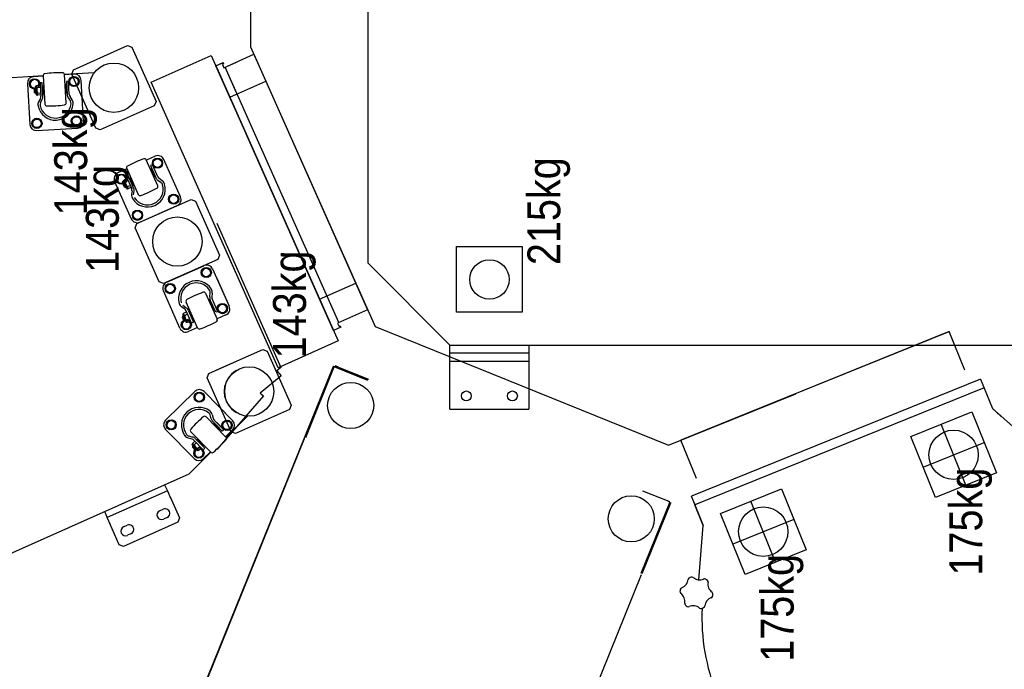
# Model space of a CAD drawing. Header units: millimetres. Extents: x -264 to 19080, y -61321 to -38884.
# Tile 4 of 9: x 910 to 2406, y -42494 to -41507. Entities that reach past the tile are written whole.
import ezdxf

# ---------------------------------------------------------------- set-up
doc = ezdxf.new("R2010")
doc.units = ezdxf.units.MM
doc.header["$LTSCALE"] = 350
doc.header["$MEASUREMENT"] = 0
doc.layers.add('CANEL300A AM_0', color=7, linetype='Continuous', lineweight=30)
doc.layers.add('CANEL300A AM_6', color=10, linetype='Continuous', lineweight=13)
doc.styles.add('AN_STANDARD', font='exthalf2.shx', dxfattribs={"width": 0.9, "bigfont": 'extfont.shx'})

# ---------------------------------------------------------------- blocks, each defined once
blk = doc.blocks.new('CANEL300A-FootPrint-ALLEGE')
at = {"layer": 'CANEL300A AM_0'}
for p, q in [((35988.3, 4506.3), (35785.7, 4961.3)), ((36591.3, 4774.8), (36594.1, 4727.5)), ((36581.6, 4751.6), (36519.7, 4747.9)), ((36574.2, 4740.9), (36577.2, 4746.8)), ((36577.2, 4746.8), (36584.7, 4747.3)), ((36584.7, 4747.3), (36588.8, 4741)), ((36510.4, 4737.3), (36514.1, 4675.4)), ((36513.9, 4736.5), (36517.3, 4743.2)), ((36518, 4730.2), (36513.9, 4736.5)), ((36517.3, 4743.2), (36524.8, 4743.7)), ((36525.5, 4730.7), (36518, 4730.2)), ((36524.8, 4743.7), (36528.9, 4737.4)), ((36528.9, 4737.4), (36525.5, 4730.7)), ((36552.5, 4731.6), (36557.9, 4728.9)), ((36559.3, 4731.8), (36554, 4734.4)), ((36582.8, 4732.3), (36562.5, 4731.1)), ((36562.7, 4727.9), (36583, 4729.1)), ((36564.5, 4736.7), (36564.3, 4735.7)), ((36564.6, 4731.2), (36564.3, 4735.7)), ((36578.4, 4737.6), (36564.5, 4736.7)), ((36564.5, 4736.7), (36564.5, 4737.2)), ((36565.5, 4738.3), (36577.3, 4739)), ((36567.3, 4739.5), (36568.3, 4740.6)), ((36567.3, 4739.5), (36575.3, 4740)), ((36567.4, 4738.4), (36567.3, 4739.5)), ((36567.5, 4735.9), (36567.8, 4731.4)), ((36568.3, 4740.6), (36574.3, 4740.9)), ((36568.4, 4738.5), (36568.3, 4740.6)), ((36574.4, 4738.8), (36574.3, 4740.9)), ((36574.4, 4738.8), (36574.3, 4740.9)), ((36574.3, 4740.9), (36575.3, 4740)), ((36575.3, 4740), (36575.4, 4738.9)), ((36575.8, 4731.9), (36575.5, 4736.4)), ((36575.8, 4731.9), (36575.5, 4736.4)), ((36578.4, 4738.1), (36578.4, 4737.6)), ((36578.4, 4738.1), (36578.4, 4737.6)), ((36578.8, 4736.6), (36578.4, 4737.6)), ((36578.8, 4736.6), (36579, 4732.1)), ((36585.4, 4734.3), (36578.9, 4733.9)), ((36583, 4729.1), (36582.8, 4732.3)), ((36588.8, 4741), (36585.4, 4734.3)), ((36593.1, 4727.5), (36592.2, 4742.2)), ((36593.7, 4727.5), (36550.6, 4724.9)), ((36565.7, 4727.1), (36578.4, 4727.8)), ((36565.7, 4727.1), (36566, 4727.4)), ((36565.8, 4725.9), (36565.7, 4727.1)), ((36566, 4727.4), (36578.1, 4728.1)), ((36568, 4728.2), (36568.1, 4727.5)), ((36576, 4728), (36576, 4728.7)), ((36578.1, 4728.1), (36578.4, 4727.8)), ((36578.4, 4727.8), (36578.5, 4726.6)), ((36552.6, 4692.5), (36595.6, 4695.1)), ((36560.2, 4689.4), (36555.3, 4686.1)), ((36557, 4683.5), (36562, 4686.7)), ((36585.2, 4692.2), (36565, 4691)), ((36565.2, 4687.8), (36585.4, 4689)), ((36567.8, 4693.4), (36567.8, 4692.2)), ((36567.8, 4692.2), (36580.5, 4693)), ((36567.8, 4692.2), (36568.2, 4691.9)), ((36568.2, 4691.9), (36580.2, 4692.7)), ((36570.2, 4691.3), (36570.2, 4692.1)), ((36577.4, 4680.2), (36580.8, 4686.9)), ((36578.2, 4692.5), (36578.2, 4691.8)), ((36580.2, 4692.7), (36580.5, 4693)), ((36580.5, 4693), (36580.4, 4694.2)), ((36580.8, 4686.9), (36588.3, 4687.4)), ((36585.4, 4689), (36585.2, 4692.2)), ((36588.3, 4687.4), (36592.4, 4681.1)), ((36595.9, 4680.3), (36595.1, 4695.1)), ((36596, 4695.2), (36598.8, 4649.4)), ((36514.1, 4647.4), (36596.3, 4684)), ((36517.5, 4676.6), (36520.9, 4683.3)), ((36521.7, 4670.4), (36517.5, 4676.6)), ((36520.9, 4683.3), (36528.4, 4683.8)), ((36529.1, 4670.8), (36521.7, 4670.4)), ((36524.7, 4666), (36586.6, 4669.8)), ((36528.4, 4683.8), (36532.5, 4677.5)), ((36532.5, 4677.5), (36529.1, 4670.8)), ((36581.5, 4674), (36577.4, 4680.2)), ((36589, 4674.4), (36581.5, 4674)), ((36592.4, 4681.1), (36589, 4674.4)), ((36596.3, 4684), (36602.9, 4681.4)), ((36602.9, 4681.4), (36639.5, 4599.2)), ((36511.5, 4640.8), (36514.1, 4647.4)), ((36548.2, 4558.6), (36511.5, 4640.8)), ((35881.1, 4611.9), (35913.1, 4626.1)), ((35911.3, 4625.3), (35922.2, 4630.2)), ((35931.4, 4634.2), (35922.2, 4630.2)), ((35962.9, 4538.8), (35922.2, 4630.2)), ((35962.9, 4538.8), (35922.2, 4630.2)), ((35878.6, 4605.3), (35881.1, 4611.9)), ((36433, 4618.9), (36376.3, 4593.7)), ((36429.8, 4606.3), (36430.5, 4612.9)), ((36430.5, 4612.9), (36437.3, 4615.9)), ((36437.3, 4615.9), (36443.4, 4611.5)), ((36443.4, 4611.5), (36442.6, 4604.1)), ((36452.2, 4600.4), (36446.2, 4613.9)), ((35915.2, 4523), (35878.6, 4605.3)), ((35897.8, 4594.1), (35895.4, 4599.6)), ((35908.1, 4605.3), (35910.6, 4599.8)), ((36452.7, 4600.6), (36413.3, 4583.1)), ((36422.2, 4599), (36422, 4599.5)), ((36434.9, 4604.7), (36422.2, 4599)), ((36422.2, 4599), (36422.3, 4598)), ((36440.8, 4601.3), (36422.3, 4593)), ((36424.1, 4593.9), (36422.3, 4598)), ((36422.5, 4600.8), (36433.4, 4605.6)), ((36423.6, 4590.1), (36442.1, 4598.4)), ((36423.8, 4602.6), (36431.1, 4605.8)), ((36423.8, 4602.6), (36424.3, 4603.9)), ((36424.3, 4601.6), (36423.8, 4602.6)), ((36424.3, 4603.9), (36429.8, 4606.3)), ((36425.2, 4602), (36424.3, 4603.9)), ((36425.3, 4599.3), (36427.1, 4595.2)), ((36426.7, 4590.4), (36438.3, 4595.5)), ((36426.9, 4590.8), (36437.9, 4595.7)), ((36430.7, 4604.4), (36429.8, 4606.3)), ((36430.7, 4604.4), (36429.8, 4606.3)), ((36429.8, 4606.3), (36431.1, 4605.8)), ((36431.1, 4605.8), (36431.6, 4604.8)), ((36434.4, 4598.4), (36432.6, 4602.6)), ((36434.4, 4598.4), (36432.6, 4602.6)), ((36434.7, 4605.1), (36434.9, 4604.7)), ((36434.7, 4605.1), (36434.9, 4604.7)), ((36435.6, 4603.9), (36434.9, 4604.7)), ((36435.6, 4603.9), (36437.4, 4599.8)), ((36436, 4594.8), (36435.7, 4595.5)), ((36442.6, 4604.1), (36436.7, 4601.4)), ((36437.9, 4595.7), (36438.3, 4595.5)), ((36438.3, 4595.5), (36438.8, 4594.4)), ((36442.1, 4598.4), (36440.8, 4601.3)), ((36639.5, 4599.2), (36637, 4592.6)), ((36280.4, 4551), (36362.6, 4587.6)), ((36362.6, 4587.6), (36369.2, 4585.1)), ((36369.2, 4585.1), (36405.8, 4502.8)), ((36371.3, 4580.5), (36396.5, 4523.9)), ((36374.9, 4581), (36375.6, 4588.5)), ((36380.9, 4576.6), (36374.9, 4581)), ((36375.6, 4588.5), (36382.5, 4591.5)), ((36387.8, 4579.6), (36380.9, 4576.6)), ((36382.5, 4591.5), (36388.6, 4587.1)), ((36388.6, 4587.1), (36387.8, 4579.6)), ((36412.7, 4590), (36418.7, 4589.3)), ((36419, 4592.5), (36413.1, 4593.1)), ((36426.7, 4590.4), (36426.9, 4590.8)), ((36427.2, 4589.3), (36426.7, 4590.4)), ((36428.4, 4592.3), (36428.7, 4591.6)), ((36637, 4592.6), (36554.8, 4556)), ((36426.5, 4553.4), (36465.9, 4570.9)), ((36457.2, 4564.6), (36438.6, 4556.3)), ((36452.5, 4563.6), (36452, 4564.7)), ((36458.5, 4561.6), (36457.2, 4564.6)), ((36471.4, 4557.2), (36465.4, 4570.7)), ((35932.5, 4550.5), (35935, 4545)), ((36277.9, 4544.4), (36280.4, 4551)), ((36292.4, 4433.8), (36584, 4563.6)), ((36434.8, 4553.2), (36431.3, 4548.4)), ((36433.9, 4546.5), (36437.4, 4551.3)), ((36439.9, 4553.4), (36458.5, 4561.6)), ((36440.4, 4559.6), (36440.9, 4558.5)), ((36440.9, 4558.5), (36452.5, 4563.6)), ((36440.9, 4558.5), (36441.3, 4558.3)), ((36441.3, 4558.3), (36452.3, 4563.2)), ((36443.5, 4558.5), (36443.2, 4559.1)), ((36450.5, 4562.4), (36450.8, 4561.7)), ((36452.3, 4563.2), (36452.5, 4563.6)), ((36454.1, 4550.6), (36454.9, 4558.1)), ((36460.1, 4546.2), (36454.1, 4550.6)), ((36454.9, 4558.1), (36461.7, 4561.1)), ((36461.7, 4561.1), (36467.8, 4556.7)), ((36467.8, 4556.7), (36467, 4549.2)), ((36554.8, 4556), (36548.2, 4558.6)), ((36584, 4563.6), (36624.7, 4472.2)), ((35922.2, 4539.3), (35919.8, 4544.8)), ((35953.8, 4534.7), (35921.8, 4520.5)), ((35962.9, 4538.8), (35951.9, 4533.9)), ((35972, 4542.9), (35962.9, 4538.8)), ((36012, 4498), (36056.2, 4541.5)), ((36061.3, 4540.2), (36055.9, 4534.9)), ((36055.9, 4534.9), (36057.8, 4527.7)), ((36068.5, 4538.2), (36061.3, 4540.2)), ((36070.4, 4530.9), (36068.5, 4538.2)), ((36070.3, 4541.4), (36113.8, 4497.2)), ((36210.1, 4519.7), (36266.7, 4544.9)), ((36264.2, 4538.9), (36263.4, 4531.4)), ((36271, 4541.9), (36264.2, 4538.9)), ((36277.1, 4537.5), (36271, 4541.9)), ((36276.3, 4530), (36277.1, 4537.5)), ((36314.5, 4462.2), (36277.9, 4544.4)), ((36279.9, 4539.8), (36305.1, 4483.2)), ((36400, 4533.7), (36406.9, 4536.7)), ((36406.9, 4536.7), (36413, 4532.3)), ((36409.7, 4518.8), (36466.3, 4544)), ((36467, 4549.2), (36460.1, 4546.2)), ((35921.8, 4520.5), (35915.2, 4523)), ((36057.8, 4527.7), (36065.1, 4525.7)), ((36065.1, 4525.7), (36070.4, 4530.9)), ((36263.4, 4531.4), (36269.5, 4527)), ((36269.5, 4527), (36276.3, 4530)), ((36399.3, 4526.2), (36400, 4533.7)), ((36405.3, 4521.8), (36399.3, 4526.2)), ((36412.2, 4524.8), (36405.3, 4521.8)), ((36413, 4532.3), (36412.2, 4524.8)), ((36152.1, 4286.9), (35594.8, 4512.1)), ((36021.5, 4472.6), (35988.3, 4506.3)), ((36041.7, 4501.3), (36043.2, 4507.1)), ((36046.3, 4506.2), (36044.7, 4500.5)), ((36211, 4493), (36205, 4506.5)), ((36209.4, 4514.4), (36208.6, 4507)), ((36208.6, 4507), (36214.7, 4502.6)), ((36216.2, 4517.5), (36209.4, 4514.4)), ((36210.5, 4492.8), (36249.9, 4510.3)), ((36214.7, 4502.6), (36220.6, 4505.2)), ((36221.6, 4513.6), (36216.2, 4517.5)), ((36217.9, 4502), (36236.4, 4510.3)), ((36219.2, 4509.2), (36219.4, 4508.7)), ((36219.2, 4509.2), (36219.4, 4508.7)), ((36237.7, 4507.4), (36219.2, 4499.1)), ((36219.4, 4508.7), (36232.1, 4514.4)), ((36219.5, 4507.7), (36219.4, 4508.7)), ((36219.5, 4507.7), (36221.3, 4503.6)), ((36230.5, 4515.3), (36219.7, 4510.5)), ((36228.3, 4515.5), (36221, 4512.3)), ((36221.5, 4513.6), (36221, 4512.3)), ((36221, 4512.3), (36221.5, 4511.3)), ((36227, 4516.1), (36221.5, 4513.6)), ((36222.4, 4511.7), (36221.5, 4513.6)), ((36222.4, 4511.7), (36221.5, 4513.6)), ((36224.3, 4504.9), (36222.5, 4509)), ((36224.3, 4504.9), (36222.5, 4509)), ((36235.5, 4505.2), (36223.9, 4500.1)), ((36235.1, 4505.4), (36224.1, 4500.5)), ((36227.9, 4514.1), (36227, 4516.1)), ((36228.3, 4515.5), (36227, 4516.1)), ((36228.8, 4514.5), (36228.3, 4515.5)), ((36229.8, 4512.3), (36231.6, 4508.1)), ((36232.1, 4514.4), (36231.9, 4514.8)), ((36232.1, 4514.4), (36232.8, 4513.6)), ((36234.6, 4509.5), (36232.8, 4513.6)), ((36232.9, 4505.2), (36233.2, 4504.5)), ((36235.5, 4505.2), (36235.1, 4505.4)), ((36236, 4504.1), (36235.5, 4505.2)), ((36239, 4512.4), (36242.5, 4517.2)), ((36245.1, 4515.3), (36241.6, 4510.5)), ((36018.5, 4498.1), (36013.2, 4492.8)), ((36013.2, 4492.8), (36015.1, 4485.6)), ((36024.9, 4496.4), (36018.5, 4498.1)), ((36021.8, 4472.9), (36052.5, 4503.2)), ((36032.7, 4501.1), (36024.2, 4492.8)), ((36024.2, 4491.3), (36024.5, 4491)), ((36024.2, 4491.3), (36024.5, 4491)), ((36024.5, 4491), (36034.5, 4500.7)), ((36025, 4490.1), (36024.5, 4491)), ((36030.5, 4500.5), (36024.8, 4494.9)), ((36029.1, 4500.5), (36024.8, 4496.3)), ((36026.3, 4494.8), (36024.8, 4496.3)), ((36026.3, 4494.8), (36024.8, 4496.3)), ((36024.8, 4496.3), (36024.8, 4494.9)), ((36024.8, 4494.9), (36025.6, 4494.1)), ((36025, 4490.1), (36028.2, 4486.9)), ((36025.5, 4484.2), (36040, 4498.5)), ((36030.5, 4489.1), (36027.4, 4492.3)), ((36030.5, 4489.1), (36027.4, 4492.3)), ((36042.2, 4496.2), (36027.8, 4481.9)), ((36030.6, 4499), (36029.1, 4500.5)), ((36030.5, 4500.5), (36029.1, 4500.5)), ((36031.3, 4499.7), (36030.5, 4500.5)), ((36040.9, 4493.4), (36031.8, 4484.5)), ((36040.4, 4493.4), (36031.8, 4484.9)), ((36033.1, 4498), (36036.2, 4494.7)), ((36034.5, 4500.7), (36034.1, 4501.1)), ((36034.5, 4500.7), (36035.4, 4500.2)), ((36038.5, 4497), (36035.4, 4500.2)), ((36038.5, 4492.5), (36039, 4491.9)), ((36040.9, 4493.4), (36040.4, 4493.4)), ((36041.7, 4492.5), (36040.9, 4493.4)), ((36103.4, 4497.4), (36098, 4492.2)), ((36098, 4492.2), (36099.9, 4484.9)), ((36110.6, 4495.4), (36103.4, 4497.4)), ((36112.5, 4488.2), (36110.6, 4495.4)), ((36219.2, 4499.1), (36217.9, 4502)), ((36224.1, 4500.5), (36223.9, 4500.1)), ((36223.9, 4500.1), (36224.4, 4499)), ((36225.9, 4501.3), (36225.6, 4502)), ((36403.3, 4496.2), (36321.1, 4459.6)), ((36405.8, 4502.8), (36403.3, 4496.2)), ((35678.8, 4477.1), (36042.6, 4330.1)), ((36022.2, 4473.3), (36011.9, 4483.8)), ((36015.1, 4485.6), (36022.3, 4483.6)), ((36022.3, 4483.6), (36026.9, 4488.1)), ((36027.8, 4481.9), (36025.5, 4484.2)), ((36031.8, 4484.9), (36031.8, 4484.5)), ((36031.8, 4484.5), (36032.7, 4483.6)), ((36033.3, 4486.3), (36032.8, 4486.9)), ((36075.3, 4480), (36044.6, 4449.8)), ((36052.4, 4441.8), (36134.6, 4478.4)), ((36113.7, 4483), (36069.5, 4439.5)), ((36099.9, 4484.9), (36107.1, 4482.9)), ((36107.1, 4482.9), (36112.5, 4488.2)), ((36134.6, 4478.4), (36141.2, 4475.9)), ((36141.2, 4475.9), (36160, 4433.8)), ((36263.1, 4480.6), (36223.7, 4463.1)), ((36288.6, 4484), (36287.8, 4476.6)), ((36287.8, 4476.6), (36293.9, 4472.2)), ((36295.4, 4487.1), (36288.6, 4484)), ((36293.9, 4472.2), (36300.7, 4475.2)), ((36301.5, 4482.7), (36295.4, 4487.1)), ((36300.7, 4475.2), (36301.5, 4482.7)), ((36107.2, 4392.9), (36025.7, 4463.8)), ((36058.8, 4463.8), (36044.6, 4449.8)), ((36052.4, 4441.8), (36101.7, 4463.8)), ((36053.7, 4455.6), (36068.2, 4469.8)), ((36053.7, 4455.6), (36062, 4463.8)), ((36056.3, 4459.6), (36055.5, 4460.5)), ((36056.3, 4459.6), (36055.5, 4460.5)), ((36070.4, 4467.5), (36056, 4453.3)), ((36066.6, 4463.8), (36056, 4453.3)), ((36065.3, 4468.5), (36056.3, 4459.6)), ((36060.5, 4463.8), (36056.3, 4459.6)), ((36065.3, 4468.1), (36056.7, 4459.6)), ((36061, 4463.8), (36056.7, 4459.6)), ((36058.2, 4461), (36058.7, 4460.5)), ((36058.2, 4461), (36058.7, 4460.5)), ((36064.4, 4466.1), (36063.9, 4466.6)), ((36064.5, 4469.3), (36065.3, 4468.5)), ((36065.3, 4468.5), (36065.3, 4468.1)), ((36094.1, 4463.8), (36069.5, 4439.5)), ((36072.5, 4472.3), (36078.3, 4473.8)), ((36079.1, 4470.7), (36073.3, 4469.2)), ((36146.6, 4463.8), (36177.8, 4393.7)), ((36150.1, 4370.4), (36359.8, 4463.8)), ((36369.7, 4463.8), (36150.4, 4366.1)), ((36605.7, 4463.8), (36190.8, 4279)), ((36206.8, 4286.1), (36605.7, 4463.8)), ((36225.2, 4463.8), (36223.7, 4463.1)), ((36230.2, 4449.8), (36224.2, 4463.3)), ((36230.2, 4449.8), (36224.2, 4463.3)), ((36233.8, 4459.6), (36233, 4452.2)), ((36233.8, 4459.6), (36233, 4452.2)), ((36240.6, 4462.7), (36233.8, 4459.6)), ((36240.6, 4462.7), (36233.8, 4459.6)), ((36234.3, 4465.3), (36252.8, 4473.6)), ((36235.6, 4462.4), (36234.3, 4465.3)), ((36235.6, 4462.4), (36235, 4463.8)), ((36254.1, 4470.6), (36235.6, 4462.4)), ((36238.6, 4463.8), (36235.6, 4462.4)), ((36238.1, 4468.2), (36237.6, 4469.3)), ((36249.7, 4473.3), (36238.1, 4468.2)), ((36238.5, 4468), (36238.1, 4468.2)), ((36249.5, 4472.9), (36238.5, 4468)), ((36240.4, 4468.9), (36240.7, 4468.2)), ((36246.7, 4458.3), (36240.6, 4462.7)), ((36246.7, 4458.3), (36240.6, 4462.7)), ((36300.1, 4470), (36243.4, 4444.8)), ((36286.1, 4463.8), (36243.4, 4444.8)), ((36248, 4471.4), (36247.7, 4472.1)), ((36249.2, 4474.4), (36249.7, 4473.3)), ((36249.7, 4473.3), (36249.5, 4472.9)), ((36263.3, 4470.5), (36257.4, 4471.2)), ((36257.7, 4474.3), (36263.6, 4473.7)), ((36314.5, 4462.2), (36313.8, 4463.8)), ((36321.1, 4459.6), (36314.5, 4462.2)), ((36321.1, 4459.6), (36314.5, 4462.2)), ((36330.3, 4463.8), (36321.1, 4459.6)), ((36624.7, 4472.2), (36538.3, 4433.8)), ((36538.3, 4433.8), (36608.7, 4465.1)), ((36608.7, 4465.1), (36613.6, 4454.1)), ((36609.3, 4463.8), (36613.6, 4454.1)), ((36076.4, 4416.8), (36044.3, 4449.5)), ((36059.8, 4433.8), (36044.3, 4449.5)), ((36055.4, 4439.7), (36045, 4450.2)), ((36055.4, 4439.7), (36045, 4450.2)), ((36056, 4453.3), (36053.7, 4455.6)), ((36056, 4453.3), (36053.7, 4455.6)), ((36060.6, 4455.4), (36055.3, 4450.1)), ((36060.6, 4455.4), (36055.3, 4450.1)), ((36055.3, 4450.1), (36057.2, 4442.8)), ((36055.3, 4450.1), (36057.2, 4442.8)), ((36056.7, 4459.6), (36056.3, 4459.6)), ((36056.7, 4459.6), (36056.3, 4459.6)), ((36067.9, 4453.4), (36060.6, 4455.4)), ((36067.9, 4453.4), (36060.6, 4455.4)), ((36064.4, 4440.8), (36069.7, 4446.1)), ((36064.4, 4440.8), (36069.7, 4446.1)), ((36069.7, 4446.1), (36067.9, 4453.4)), ((36069.7, 4446.1), (36067.9, 4453.4)), ((36218.5, 4278.2), (36606.8, 4451.1)), ((36233, 4452.2), (36239.1, 4447.8)), ((36233, 4452.2), (36239.1, 4447.8)), ((36239.1, 4447.8), (36245.9, 4450.8)), ((36239.1, 4447.8), (36245.9, 4450.8)), ((36245.9, 4450.8), (36246.7, 4458.3)), ((36245.9, 4450.8), (36246.7, 4458.3)), ((36567.8, 4433.8), (36606.8, 4451.1)), ((36611, 4455.2), (36605.9, 4452.9)), ((36611, 4455.2), (36605.9, 4452.9)), ((36605.9, 4452.9), (36626.3, 4407.2)), ((36605.9, 4452.9), (36614.5, 4433.8)), ((36611.8, 4453.3), (36611, 4455.2)), ((36611.8, 4453.3), (36611, 4455.2)), ((36613.6, 4454.1), (36611.8, 4453.3)), ((36613.6, 4454.1), (36611.8, 4453.3)), ((36049.9, 4435.2), (36052.4, 4441.8)), ((36049.9, 4435.2), (36052.4, 4441.8)), ((36086.5, 4353), (36049.9, 4435.2)), ((36050.5, 4433.8), (36049.9, 4435.2)), ((36057.2, 4442.8), (36064.4, 4440.8)), ((36057.2, 4442.8), (36064.4, 4440.8)), ((36561.2, 4444), (36585.6, 4389.1)), ((36561.2, 4444), (36565.8, 4433.8)), ((36637.5, 4412.3), (36212.5, 4223)), ((36626.3, 4407.2), (36238, 4234.4)), ((36710.8, 4412.3), (36637.5, 4412.3)), ((36175.3, 4387.1), (36093.1, 4350.5)), ((36111.6, 4397.9), (36107.2, 4392.9)), ((36137.6, 4366), (36111.6, 4397.9)), ((36177.8, 4393.7), (36175.3, 4387.1)), ((36145.4, 4372.3), (36137.6, 4366)), ((36150.4, 4366.1), (36145.4, 4372.3)), ((36190.8, 4279), (36150.1, 4370.4)), ((36093.1, 4350.5), (36086.5, 4353)), ((36043.8, 4328.5), (36151.3, 4285.1)), ((36044.3, 4329.9), (36151.9, 4286.5)), ((36254.3, 4307.3), (36278.7, 4252.5)), ((36130.7, 4234.1), (36151.3, 4285.1)), ((36151.5, 4282.9), (36135.4, 4243)), ((36150.9, 4278.8), (36152.8, 4283.4)), ((36151.9, 4286.5), (36151.3, 4285.1)), ((36151.5, 4282.9), (36151.9, 4283.8)), ((36151.6, 4283.9), (36151.9, 4283.8)), ((36151.9, 4286.5), (36152.1, 4286.9)), ((36152.8, 4283.4), (36151.9, 4283.8)), ((36211.6, 4275.2), (36206.8, 4286.1)), ((36217.7, 4280.1), (36212.7, 4277.8)), ((36238, 4234.4), (36217.7, 4280.1)), ((36150.9, 4278.8), (36132.6, 4233.3)), ((36213.5, 4276), (36211.6, 4275.2)), ((36212.7, 4277.8), (36213.5, 4276)), ((36131.6, 4233.7), (36133.5, 4238.4)), ((36132.6, 4238.7), (36133.5, 4238.4)), ((36133.5, 4238.4), (36135.4, 4243)), ((36212.5, 4223), (36122.5, 4000.1)), ((36184.2, 4109.3), (36309.2, 4234.3)), ((37039.2, 4234.3), (36309.2, 4234.3)), ((36087.2, 4109.3), (36087.2, 3989.3)), ((36087.2, 4109.3), (36184.2, 4109.3)), ((36160.2, 4109.3), (36160.2, 3989.3)), ((36172.2, 3989.3), (36172.2, 4109.3)), ((36184.2, 4109.3), (36184.2, 3583.8)), ((36234.2, 4099.3), (36334.2, 4099.3)), ((36234.2, 3999.3), (36234.2, 4099.3)), ((36334.2, 4099.3), (36334.2, 3999.3)), ((36122.5, 4000.1), (36032.4, 3777.3)), ((36334.2, 3999.3), (36234.2, 3999.3)), ((36184.2, 3989.3), (36087.2, 3989.3)), ((35472, 3965.3), (35835.8, 3818.3)), ((35837.2, 3817.2), (35944.7, 3773.7)), ((35837.7, 3818.6), (35945.3, 3775.1)), ((35963.1, 3816.5), (35947, 3776.6)), ((35945.3, 3775.1), (35944.7, 3773.7)), ((35946.3, 3775.8), (35946.6, 3775.7)), ((35947, 3776.6), (35946.6, 3775.7)), ((36032.4, 3777.3), (36110.6, 3583.8)), ((35981.5, 3734.7), (36040.1, 3758.3)), ((36204.9, 3350.4), (36040.1, 3758.3)), ((35955.2, 3742.4), (35941.9, 3737)), ((36132.5, 3302.8), (35954.9, 3742.3)), ((35827.7, 3730.9), (35910.4, 3724.3)), ((35941.9, 3737), (35910.4, 3724.3)), ((35910.4, 3724.3), (35941.9, 3737)), ((36119.5, 3297.5), (35941.9, 3737)), ((35941.9, 3737), (35944.5, 3730.5)), ((35919.6, 3586.7), (35882.1, 3679.4)), ((35854.5, 3614.3), (35947.2, 3651.8)), ((36098.5, 3613.8), (36204.9, 3350.4)), ((36184.2, 3613.8), (36184.2, 3112.3)), ((35999, 3390.2), (36036.5, 3297.4)), ((35971.4, 3325.1), (36064.1, 3362.5)), ((36146.3, 3326.7), (36204.9, 3350.4)), ((36182.2, 3341.2), (36204.9, 3350.4)), ((36184.2, 3342), (36184.2, 3129.6)), ((36132.7, 3302.9), (36087.9, 3284.8)), ((36087.9, 3284.8), (36033.1, 3222.6)), ((36087.9, 3284.8), (36076.1, 3271.4))]:
    blk.add_line(p, q, dxfattribs=at)
for centre, radius in [((36521.4, 4737), 7.75), ((36581.3, 4740.6), 7.75), ((36521.4, 4737), 6.5), ((36525, 4677.1), 7.75), ((36584.9, 4680.7), 7.75), ((36584.9, 4680.7), 6.5), ((36525, 4677.1), 6.5), ((36575.5, 4620), 37.5), ((36436.5, 4608.5), 7.75), ((36381.7, 4584.1), 7.75), ((36381.7, 4584.1), 6.5), ((36341.8, 4523.6), 37.5), ((36460.9, 4553.7), 7.75), ((36460.9, 4553.7), 6.5), ((36063.2, 4532.9), 7.75), ((36063.2, 4532.9), 6.5), ((36270.3, 4534.4), 7.75), ((36270.3, 4534.4), 6.5), ((36406.1, 4529.2), 7.75), ((36406.1, 4529.2), 6.5), ((36215.4, 4510), 7.75), ((36020.4, 4490.8), 7.75), ((36105.3, 4490.2), 7.75), ((36105.3, 4490.2), 6.5), ((36294.7, 4479.6), 7.75), ((36294.7, 4479.6), 6.5), ((36239.9, 4455.2), 7.75), ((36239.9, 4455.2), 7.75), ((36239.9, 4455.2), 6.5), ((36239.9, 4455.2), 6.5), ((36062.5, 4448.1), 7.75), ((36062.5, 4448.1), 7.75), ((36062.5, 4448.1), 6.5), ((36062.5, 4448.1), 6.5), ((36113.9, 4414.5), 37.5), ((36092.7, 4260.2), 35), ((36107.2, 4084.3), 7.5), ((36284.2, 4049.3), 30), ((36107.2, 4014.3), 7.5), ((35920.4, 3833.7), 35), ((35900.9, 3633.1), 37.5), ((36017.7, 3343.8), 37.5)]:
    blk.add_circle(centre, radius, dxfattribs=at)
for centre, radius, start, end in [((36520.3, 4737.9), 10, 93.444, 183.444), ((36581.3, 4740.6), 6.5, 248.415, 180.8789), ((36582.2, 4741.6), 10, 3.444, 93.444), ((36553.2, 4708.8), 27, 101.5435, 265.3444), ((36553.2, 4708.8), 23.8, 101.5435, 265.3444), ((36549.7, 4725.9), 9.6, 63.444, 101.5435), ((36549.7, 4725.9), 6.4, 63.444, 101.5435), ((36562.2, 4737.5), 6.4, 243.444, 273.444), ((36566, 4735), 1.82, 30.2289, 156.6589), ((36565.5, 4737.3), 1, 93.444, 183.444), ((36572, 4728.7), 8.5, 65.3715, 121.5164), ((36577.2, 4735.7), 1.82, 30.229, 156.659), ((36577.4, 4738), 1, 3.444, 93.444), ((36577.4, 4738), 1, 3.444, 93.444), ((36550.8, 4721.9), 3, 93.444, 179.5874), ((36747.8, 4720.5), 200, 179.5874, 187.3005), ((36747.8, 4720.5), 200, 179.5874, 187.3005), ((36562.2, 4737.5), 9.6, 243.444, 273.444), ((36593.8, 4724.5), 3, 7.3005, 93.444), ((36398.4, 4699.5), 200, 359.5874, 7.3005), ((36552.4, 4695.5), 3, 187.3005, 273.444), ((36551.7, 4691.5), 6.4, 265.3444, 303.444), ((36565.5, 4681.4), 9.6, 93.444, 123.444), ((36565.5, 4681.4), 6.4, 93.444, 123.444), ((36595.4, 4698.1), 3, 273.444, 359.5874), ((36524.1, 4676), 10, 183.444, 273.444), ((36551.7, 4691.5), 9.6, 265.3444, 303.444), ((36586, 4679.7), 10, 273.444, 3.444), ((35901.7, 4602.4), 7, 24, 204), ((36436.5, 4608.5), 6.5, 268.971, 201.4349), ((36437, 4609.8), 10, 24, 114), ((35904.2, 4596.9), 7, 204, 24), ((36422.9, 4599.9), 1, 114, 204), ((36424.1, 4597.9), 1.82, 50.785, 177.215), ((36432, 4594.1), 8.5, 85.9275, 142.0725), ((36434.4, 4602.5), 1.82, 50.785, 177.215), ((36433.8, 4604.7), 1, 24, 114), ((36433.8, 4604.7), 1, 24, 114), ((36453.9, 4597.9), 3, 27.8566, 114), ((36279.7, 4505.8), 200, 20.1434, 27.8566), ((36380.4, 4584.6), 10, 114, 204), ((36421.3, 4568.9), 27, 122.0996, 285.9004), ((36421.3, 4568.9), 27, 122.0996, 285.9004), ((36421.3, 4568.9), 23.8, 122.0996, 285.9004), ((36421.3, 4568.9), 23.8, 122.0996, 285.9004), ((36412.1, 4583.6), 9.6, 84, 122.0996), ((36414.5, 4580.3), 3, 114, 200.1434), ((36419.7, 4598.9), 9.6, 264, 294), ((36419.7, 4598.9), 9.6, 264, 294), ((36419.7, 4598.9), 6.4, 264, 294), ((36419.7, 4598.9), 6.4, 264, 294), ((36599.5, 4648.2), 200, 200.1434, 207.8566), ((36464.7, 4573.7), 3, 294, 20.1434), ((35926.2, 4547.6), 7, 24, 204), ((36425.3, 4556.1), 3, 207.8566, 294), ((36442.5, 4547.5), 9.6, 114, 144), ((36442.5, 4547.5), 6.4, 114, 144), ((36462.3, 4553.1), 10, 294, 24), ((35928.6, 4542.1), 7, 204, 24), ((36063.2, 4534.4), 10, 44.556, 134.556), ((36270.8, 4535.8), 10, 24, 114), ((36426.1, 4552.1), 6.4, 285.9004, 324), ((36426.1, 4552.1), 9.6, 285.9004, 324), ((36214.1, 4510.5), 10, 114, 204), ((36250.3, 4511.6), 9.6, 105.9004, 144), ((36255.1, 4494.8), 27, 302.0996, 105.9004), ((36255.1, 4494.8), 27, 302.0996, 105.9004), ((36405.6, 4527.9), 10, 204, 294), ((36405.6, 4527.9), 10, 204, 294), ((36052.5, 4504.5), 9.6, 126.4565, 164.556), ((36052.5, 4504.5), 6.4, 126.4565, 164.556), ((36062.8, 4490.5), 27, 322.6556, 126.4565), ((36062.8, 4490.5), 27, 322.6556, 126.4565), ((36062.8, 4490.5), 23.8, 322.6556, 126.4565), ((36062.8, 4490.5), 23.8, 322.6556, 126.4565), ((36215.4, 4510), 6.5, 26.5651, 319.029), ((36220.1, 4509.6), 1, 114, 204), ((36220.1, 4509.6), 1, 114, 204), ((36221.3, 4507.6), 1.82, 50.785, 177.215), ((36229.2, 4503.8), 8.5, 85.9275, 142.0725), ((36231.6, 4512.2), 1.82, 50.785, 177.215), ((36231, 4514.4), 1, 24, 114), ((36233.8, 4516.1), 6.4, 294, 324), ((36233.8, 4516.1), 6.4, 294, 324), ((36233.8, 4516.1), 9.6, 294, 324), ((36233.8, 4516.1), 9.6, 294, 324), ((36255.1, 4494.8), 23.8, 302.0996, 105.9004), ((36255.1, 4494.8), 23.8, 302.0996, 105.9004), ((36251.1, 4507.6), 3, 27.8566, 114), ((36076.9, 4415.5), 200, 20.1434, 27.8566), ((36019, 4490.9), 10, 134.556, 224.556), ((36020.4, 4490.8), 6.5, 47.1211, 339.585), ((36024.9, 4492), 1, 134.556, 224.556), ((36024.9, 4492), 1, 134.556, 224.556), ((36026.8, 4490.6), 1.82, 71.341, 197.771), ((36035.5, 4489.8), 8.5, 106.4836, 162.6285), ((36033.4, 4500.4), 1, 44.556, 134.556), ((36034.8, 4498.5), 1.82, 71.3411, 197.7711), ((36035.5, 4503), 6.4, 314.556, 344.556), ((36035.5, 4503), 9.6, 314.556, 344.556), ((36054.6, 4501), 3, 48.4126, 134.556), ((35923.9, 4353.7), 200, 40.6995, 48.4126), ((35923.9, 4353.7), 200, 40.6995, 48.4126), ((36106.7, 4490.2), 10, 314.556, 44.556), ((36211.7, 4490), 3, 114, 200.1434), ((36073.2, 4482.2), 3, 314.556, 40.6995), ((36076.7, 4480), 6.4, 284.556, 322.6556), ((36396.7, 4557.9), 200, 200.1434, 207.8566), ((36261.9, 4483.4), 3, 294, 20.1434), ((36264.3, 4480.1), 6.4, 264, 302.0996), ((36296, 4479.1), 10, 294, 24), ((36296, 4479.1), 10, 294, 24), ((36023.9, 4470.8), 3, 134.556, 220.6995), ((36173.3, 4599.3), 200, 220.6995, 228.4126), ((36173.3, 4599.3), 200, 222.6513, 228.4126), ((36074.9, 4463), 9.6, 104.556, 134.556), ((36074.9, 4463), 6.4, 104.556, 134.556), ((36076.7, 4480), 9.6, 284.556, 322.6556), ((36222.5, 4465.8), 3, 207.8566, 294), ((36222.5, 4465.8), 3, 223.6242, 294), ((36256.7, 4464.8), 9.6, 84, 114), ((36256.7, 4464.8), 6.4, 84, 114), ((36264.3, 4480.1), 9.6, 264, 302.0996), ((36042.5, 4451.9), 3, 228.4126, 314.556), ((36042.5, 4451.9), 3, 228.4126, 314.556), ((36113.9, 4414.5), 37.5, 30.9754, 149.0246), ((36239.3, 4453.9), 10, 204, 294), ((36239.3, 4453.9), 10, 204, 294), ((36062.5, 4446.7), 10, 224.556, 314.556), ((36062.5, 4446.7), 10, 224.556, 314.556), ((36149.6, 4283.6), 2, 338, 38), ((35945.1, 3777.4), 2, 278, 338), ((35794.9, 3767.1), 15, 259.6975, 324.3025), ((35809.5, 3756.6), 3, 86.0728, 144.3025), ((35808, 3734.7), 25, 77.9272, 86.0728), ((35812.6, 3756.2), 3, 19.6975, 77.9272), ((35829.6, 3762.3), 15, 199.6975, 264.3025), ((35773.4, 3739.6), 15, 319.6975, 24.3025), ((35789.8, 3747), 3, 146.0728, 204.3025), ((35808, 3734.7), 25, 137.9272, 146.0728), ((35791.7, 3749.4), 3, 79.6975, 137.9272), ((35827.8, 3744.4), 3, 26.0728, 84.3025), ((35808, 3734.7), 25, 17.9272, 26.0728), ((35829, 3741.5), 3, 319.6975, 17.9272), ((35771.1, 3412.4), 314, 87.54, 112), ((35787.1, 3727.9), 3, 139.6975, 197.9272), ((35808, 3734.7), 25, 197.9272, 202), ((35842.7, 3729.8), 15, 139.6975, 204.3025), ((35808, 3734.7), 25, 202, 206.0728), ((35788.3, 3725), 3, 206.0728, 264.3025), ((35786.5, 3707.1), 15, 19.6975, 84.3025), ((35803.4, 3713.2), 3, 199.6975, 257.9272), ((35821.1, 3702.2), 15, 79.6975, 144.3025), ((35824.4, 3719.9), 3, 259.6975, 317.9272), ((35808, 3734.7), 25, 317.9272, 326.0728), ((35826.3, 3722.4), 3, 326.0728, 24.3025), ((35808, 3734.7), 25, 257.9272, 266.0728), ((35806.5, 3712.7), 3, 266.0728, 324.3025)]:
    blk.add_arc(centre, radius, start, end, dxfattribs=at)
for points in [[(35835.8, 3660.7), (35928.5, 3698.2), (35965.9, 3605.4), (35873.2, 3568)], [(35952.6, 3371.4), (36045.4, 3408.9), (36082.8, 3316.2), (35990.1, 3278.7)]]:
    blk.add_3dface(points, dxfattribs=at)
at = {"layer": 'CANEL300A AM_6', "style": 'AN_STANDARD', "width": 0.9}
for s, p in [('143kg', (36381.6, 4660.7)), ('143kg', (36294.1, 4612.6)), ('143kg', (36164.2, 4328.1)), ('215kg', (36305.9, 3941.5)), ('175kg', (35703.1, 3586.9)), ('175kg', (35834.2, 3300.3))]:
    blk.add_text(s, height=50, dxfattribs=at).set_placement(p)

msp = doc.modelspace()

# ---------------------------------------------------------------- block references
at = {"linetype": 'Continuous', "lineweight": 0, "rotation": 89.99999999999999}
msp.add_blockref('CANEL300A-FootPrint-ALLEGE', (5673.2, -78185.5, 31.6), dxfattribs=at)

doc.saveas('drawing.dxf')
